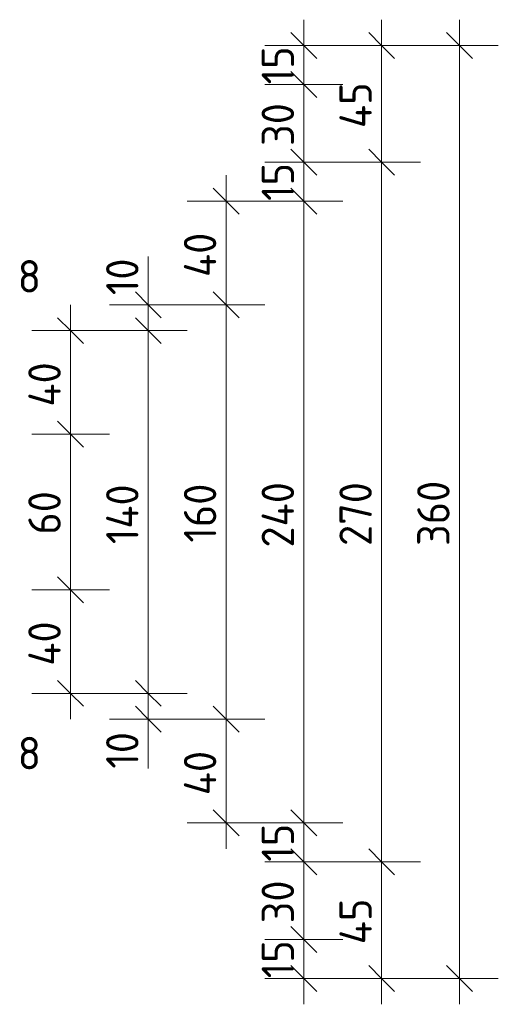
# Model space of a CAD drawing. Header units: millimetres. Extents: x -234509 to -203707, y -19731 to 120094.
# Tile 5 of 72: x -229144 to -228960, y 2110 to 2490. Entities that reach past the tile are written whole.
import ezdxf

# ---------------------------------------------------------------- set-up
doc = ezdxf.new("R2010")
doc.units = ezdxf.units.MM
for name, color, linetype, lineweight in [('Multi-Category Tags-1', 7, 'Continuous', 18), ('X-XX-AL-M', 7, 'Continuous', 18), ('X-XX-AL-M-5', 7, 'Continuous', 18)]:
    doc.layers.add(name, color=color, linetype=linetype, lineweight=lineweight)
doc.styles.add('NLCS-ISO_1', font='NLCS-ISO.ttf', dxfattribs={"height": 12.5})
doc.dimstyles.new('2_5_NLCS_diagonal_1', dxfattribs={"dimscale": 304.8, "dimtxt": 12.534437, "dimasz": 0.032808, "dimexe": 0.049213, "dimexo": 0.0625, "dimgap": 0, "dimtad": 1, "dimdec": 0, "dimzin": 0, "dimdsep": 46, "dimtxsty": 'NLCS-ISO_1', "dimblk1": 'OBLIQUE', "dimblk2": 'OBLIQUE', "dimsah": 1, "dimcen": 0.09, "dimdle": 0.032808, "dimazin": 0, "dimtfac": 1, "dimtdec": 4, "dimtix": 1, "dimtmove": 0, "dimatfit": 3, "dimfxl": 0.049213, "dimfxlon": 1, "dimtvp": 1, "dimtolj": 1, "dimtzin": 0, "dimarcsym": 2})
doc.dimstyles.new('2_5_NLCS_diagonal_2', dxfattribs={"dimscale": 304.8, "dimtxt": 12.534437, "dimasz": 0.032808, "dimexe": 0.049213, "dimexo": 0.0625, "dimgap": 0, "dimtad": 1, "dimdec": 0, "dimzin": 0, "dimdsep": 46, "dimtxsty": 'NLCS-ISO_1', "dimblk1": 'OBLIQUE', "dimblk2": 'OBLIQUE', "dimsah": 1, "dimcen": 0.09, "dimdle": 0.032808, "dimazin": 0, "dimtfac": 1, "dimtdec": 4, "dimtix": 1, "dimtmove": 1, "dimatfit": 3, "dimfxl": 0.049213, "dimfxlon": 1, "dimtvp": 1, "dimtolj": 1, "dimtzin": 0, "dimarcsym": 2})

# ---------------------------------------------------------------- blocks, each defined once
blk = doc.blocks.new('DIMBLOCK58-Section 4 - Dependent 3 Copy 2 - Dependent 2')
at = {"layer": 'X-XX-AL-M-5'}
for p, q in [((-228974.84, 2110), (-228974.84, 2490)), ((-228974.84, 2480), (-228979.84, 2485)), ((-228989.84, 2480), (-228959.84, 2480)), ((-228974.84, 2480), (-228989.84, 2480)), ((-228974.84, 2480), (-228969.84, 2475)), ((-228974.84, 2120), (-228979.84, 2125)), ((-228989.84, 2120), (-228959.84, 2120)), ((-228974.84, 2120), (-228989.84, 2120)), ((-228974.84, 2120), (-228969.84, 2115))]:
    blk.add_line(p, q, dxfattribs=at)
at = {"layer": 'X-XX-AL-M-5', "color": 0, "insert": (-228991.13, 2286.87), "char_height": 12.5, "width": 31.5016, "attachment_point": 1, "rotation": 90, "line_spacing_factor": 1.135194, "style": 'NLCS-ISO_1'}
blk.add_mtext('360', dxfattribs=at)
blk = doc.blocks.new('_Oblique')
at = {"color": 0, "linetype": 'ByBlock', "lineweight": -2}
blk.add_line((-0.5, -0.5), (0.5, 0.5), dxfattribs=at)
blk = doc.blocks.new('DIMBLOCK59-Section 4 - Dependent 3 Copy 2 - Dependent 2')
at = {"layer": 'X-XX-AL-M-5'}
for p, q in [((-229004.84, 2165), (-229009.84, 2170)), ((-229019.84, 2165), (-228989.84, 2165)), ((-229004.84, 2165), (-229019.84, 2165)), ((-229004.84, 2110), (-229004.84, 2165)), ((-229004.84, 2165), (-228999.84, 2160)), ((-229004.84, 2120), (-229009.84, 2125)), ((-229019.84, 2120), (-228989.84, 2120)), ((-229004.84, 2120), (-229019.84, 2120)), ((-229004.84, 2120), (-228999.84, 2115))]:
    blk.add_line(p, q, dxfattribs=at)
at = {"layer": 'X-XX-AL-M-5', "color": 0, "insert": (-229021.13, 2133.16), "char_height": 12.5, "width": 22.4201, "attachment_point": 1, "rotation": 90, "line_spacing_factor": 1.135194, "style": 'NLCS-ISO_1'}
blk.add_mtext('45', dxfattribs=at)
blk = doc.blocks.new('DIMBLOCK60-Section 4 - Dependent 3 Copy 2 - Dependent 2')
at = {"layer": 'X-XX-AL-M-5'}
for p, q in [((-229004.84, 2435), (-229009.84, 2440)), ((-229019.84, 2435), (-228989.84, 2435)), ((-229004.84, 2435), (-229019.84, 2435)), ((-229004.84, 2165), (-229004.84, 2435)), ((-229004.84, 2435), (-228999.84, 2430)), ((-229004.84, 2165), (-229009.84, 2170)), ((-229019.84, 2165), (-228989.84, 2165)), ((-229004.84, 2165), (-229019.84, 2165)), ((-229004.84, 2165), (-228999.84, 2160))]:
    blk.add_line(p, q, dxfattribs=at)
at = {"layer": 'X-XX-AL-M-5', "color": 0, "insert": (-229021.13, 2286.87), "char_height": 12.5, "width": 31.5016, "attachment_point": 1, "rotation": 90, "line_spacing_factor": 1.135194, "style": 'NLCS-ISO_1'}
blk.add_mtext('270', dxfattribs=at)
blk = doc.blocks.new('DIMBLOCK61-Section 4 - Dependent 3 Copy 2 - Dependent 2')
at = {"layer": 'X-XX-AL-M-5'}
for p, q in [((-229004.84, 2435), (-229004.84, 2490)), ((-229004.84, 2480), (-229009.84, 2485)), ((-229019.84, 2480), (-228989.84, 2480)), ((-229004.84, 2480), (-229019.84, 2480)), ((-229004.84, 2480), (-228999.84, 2475)), ((-229004.84, 2435), (-229009.84, 2440)), ((-229019.84, 2435), (-228989.84, 2435)), ((-229004.84, 2435), (-229019.84, 2435)), ((-229004.84, 2435), (-228999.84, 2430))]:
    blk.add_line(p, q, dxfattribs=at)
at = {"layer": 'X-XX-AL-M-5', "color": 0, "insert": (-229021.13, 2448.16), "char_height": 12.5, "width": 22.4201, "attachment_point": 1, "rotation": 90, "line_spacing_factor": 1.135194, "style": 'NLCS-ISO_1'}
blk.add_mtext('45', dxfattribs=at)
blk = doc.blocks.new('DIMBLOCK62-Section 4 - Dependent 3 Copy 2 - Dependent 2')
at = {"layer": 'X-XX-AL-M-5'}
for p, q in [((-229034.84, 2135), (-229039.84, 2140)), ((-229049.84, 2135), (-229019.84, 2135)), ((-229034.84, 2135), (-229049.84, 2135)), ((-229034.84, 2110), (-229034.84, 2135)), ((-229034.84, 2135), (-229029.84, 2130)), ((-229034.84, 2120), (-229039.84, 2125)), ((-229049.84, 2120), (-229019.84, 2120)), ((-229034.84, 2120), (-229049.84, 2120)), ((-229034.84, 2120), (-229029.84, 2115))]:
    blk.add_line(p, q, dxfattribs=at)
at = {"layer": 'X-XX-AL-M-5', "color": 0, "insert": (-229051.13, 2120.05), "char_height": 12.5, "width": 17.8793, "attachment_point": 1, "rotation": 90, "line_spacing_factor": 1.135194, "style": 'NLCS-ISO_1'}
blk.add_mtext('15', dxfattribs=at)
blk = doc.blocks.new('DIMBLOCK63-Section 4 - Dependent 3 Copy 2 - Dependent 2')
at = {"layer": 'X-XX-AL-M-5'}
for p, q in [((-229034.84, 2165), (-229039.84, 2170)), ((-229049.84, 2165), (-229019.84, 2165)), ((-229034.84, 2165), (-229049.84, 2165)), ((-229034.84, 2135), (-229034.84, 2165)), ((-229034.84, 2165), (-229029.84, 2160)), ((-229034.84, 2135), (-229039.84, 2140)), ((-229049.84, 2135), (-229019.84, 2135)), ((-229034.84, 2135), (-229049.84, 2135)), ((-229034.84, 2135), (-229029.84, 2130))]:
    blk.add_line(p, q, dxfattribs=at)
at = {"layer": 'X-XX-AL-M-5', "color": 0, "insert": (-229051.13, 2141.25), "char_height": 12.5, "width": 21.0011, "attachment_point": 1, "rotation": 90, "line_spacing_factor": 1.135194, "style": 'NLCS-ISO_1'}
blk.add_mtext('30', dxfattribs=at)
blk = doc.blocks.new('DIMBLOCK64-Section 4 - Dependent 3 Copy 2 - Dependent 2')
at = {"layer": 'X-XX-AL-M-5'}
for p, q in [((-229034.84, 2180), (-229039.84, 2185)), ((-229049.84, 2180), (-229019.84, 2180)), ((-229034.84, 2180), (-229049.84, 2180)), ((-229034.84, 2165), (-229034.84, 2180)), ((-229034.84, 2180), (-229029.84, 2175)), ((-229034.84, 2165), (-229039.84, 2170)), ((-229049.84, 2165), (-229019.84, 2165)), ((-229034.84, 2165), (-229049.84, 2165)), ((-229034.84, 2165), (-229029.84, 2160))]:
    blk.add_line(p, q, dxfattribs=at)
at = {"layer": 'X-XX-AL-M-5', "color": 0, "insert": (-229051.13, 2165.05), "char_height": 12.5, "width": 17.8793, "attachment_point": 1, "rotation": 90, "line_spacing_factor": 1.135194, "style": 'NLCS-ISO_1'}
blk.add_mtext('15', dxfattribs=at)
blk = doc.blocks.new('DIMBLOCK65-Section 4 - Dependent 3 Copy 2 - Dependent 2')
at = {"layer": 'X-XX-AL-M-5'}
for p, q in [((-229034.84, 2420), (-229039.84, 2425)), ((-229049.84, 2420), (-229019.84, 2420)), ((-229034.84, 2420), (-229049.84, 2420)), ((-229034.84, 2180), (-229034.84, 2420)), ((-229034.84, 2420), (-229029.84, 2415)), ((-229034.84, 2180), (-229039.84, 2185)), ((-229049.84, 2180), (-229019.84, 2180)), ((-229034.84, 2180), (-229049.84, 2180)), ((-229034.84, 2180), (-229029.84, 2175))]:
    blk.add_line(p, q, dxfattribs=at)
at = {"layer": 'X-XX-AL-M-5', "color": 0, "insert": (-229051.13, 2286.28), "char_height": 12.5, "width": 32.9206, "attachment_point": 1, "rotation": 90, "line_spacing_factor": 1.135194, "style": 'NLCS-ISO_1'}
blk.add_mtext('240', dxfattribs=at)
blk = doc.blocks.new('DIMBLOCK66-Section 4 - Dependent 3 Copy 2 - Dependent 2')
at = {"layer": 'X-XX-AL-M-5'}
for p, q in [((-229034.84, 2435), (-229039.84, 2440)), ((-229049.84, 2435), (-229019.84, 2435)), ((-229034.84, 2435), (-229049.84, 2435)), ((-229034.84, 2420), (-229034.84, 2435)), ((-229034.84, 2435), (-229029.84, 2430)), ((-229034.84, 2420), (-229039.84, 2425)), ((-229049.84, 2420), (-229019.84, 2420)), ((-229034.84, 2420), (-229049.84, 2420)), ((-229034.84, 2420), (-229029.84, 2415))]:
    blk.add_line(p, q, dxfattribs=at)
at = {"layer": 'X-XX-AL-M-5', "color": 0, "insert": (-229051.13, 2420.05), "char_height": 12.5, "width": 17.8793, "attachment_point": 1, "rotation": 90, "line_spacing_factor": 1.135194, "style": 'NLCS-ISO_1'}
blk.add_mtext('15', dxfattribs=at)
blk = doc.blocks.new('DIMBLOCK67-Section 4 - Dependent 3 Copy 2 - Dependent 2')
at = {"layer": 'X-XX-AL-M-5'}
for p, q in [((-229034.84, 2465), (-229039.84, 2470)), ((-229049.84, 2465), (-229019.84, 2465)), ((-229034.84, 2465), (-229049.84, 2465)), ((-229034.84, 2435), (-229034.84, 2465)), ((-229034.84, 2465), (-229029.84, 2460)), ((-229034.84, 2435), (-229039.84, 2440)), ((-229049.84, 2435), (-229019.84, 2435)), ((-229034.84, 2435), (-229049.84, 2435)), ((-229034.84, 2435), (-229029.84, 2430))]:
    blk.add_line(p, q, dxfattribs=at)
at = {"layer": 'X-XX-AL-M-5', "color": 0, "insert": (-229051.13, 2441.25), "char_height": 12.5, "width": 21.0011, "attachment_point": 1, "rotation": 90, "line_spacing_factor": 1.135194, "style": 'NLCS-ISO_1'}
blk.add_mtext('30', dxfattribs=at)
blk = doc.blocks.new('DIMBLOCK68-Section 4 - Dependent 3 Copy 2 - Dependent 2')
at = {"layer": 'X-XX-AL-M-5'}
for p, q in [((-229034.84, 2465), (-229034.84, 2490)), ((-229034.84, 2480), (-229039.84, 2485)), ((-229049.84, 2480), (-229019.84, 2480)), ((-229034.84, 2480), (-229049.84, 2480)), ((-229034.84, 2480), (-229029.84, 2475)), ((-229034.84, 2465), (-229039.84, 2470)), ((-229049.84, 2465), (-229019.84, 2465)), ((-229034.84, 2465), (-229049.84, 2465)), ((-229034.84, 2465), (-229029.84, 2460))]:
    blk.add_line(p, q, dxfattribs=at)
at = {"layer": 'X-XX-AL-M-5', "color": 0, "insert": (-229051.13, 2465.05), "char_height": 12.5, "width": 17.8793, "attachment_point": 1, "rotation": 90, "line_spacing_factor": 1.135194, "style": 'NLCS-ISO_1'}
blk.add_mtext('15', dxfattribs=at)
blk = doc.blocks.new('DIMBLOCK69-Section 4 - Dependent 3 Copy 2 - Dependent 2')
at = {"layer": 'X-XX-AL-M-5'}
for p, q in [((-229064.84, 2220), (-229069.84, 2225)), ((-229079.84, 2220), (-229049.84, 2220)), ((-229064.84, 2220), (-229079.84, 2220)), ((-229064.84, 2170), (-229064.84, 2220)), ((-229064.84, 2220), (-229059.84, 2215)), ((-229064.84, 2180), (-229069.84, 2185)), ((-229079.84, 2180), (-229049.84, 2180)), ((-229064.84, 2180), (-229079.84, 2180)), ((-229064.84, 2180), (-229059.84, 2175))]:
    blk.add_line(p, q, dxfattribs=at)
at = {"layer": 'X-XX-AL-M-5', "color": 0, "insert": (-229081.13, 2190.66), "char_height": 12.5, "width": 22.4201, "attachment_point": 1, "rotation": 90, "line_spacing_factor": 1.135194, "style": 'NLCS-ISO_1'}
blk.add_mtext('40', dxfattribs=at)
blk = doc.blocks.new('DIMBLOCK70-Section 4 - Dependent 3 Copy 2 - Dependent 2')
at = {"layer": 'X-XX-AL-M-5'}
for p, q in [((-229064.84, 2380), (-229069.84, 2385)), ((-229079.84, 2380), (-229049.84, 2380)), ((-229064.84, 2380), (-229079.84, 2380)), ((-229064.84, 2220), (-229064.84, 2380)), ((-229064.84, 2380), (-229059.84, 2375)), ((-229064.84, 2220), (-229069.84, 2225)), ((-229079.84, 2220), (-229049.84, 2220)), ((-229064.84, 2220), (-229079.84, 2220)), ((-229064.84, 2220), (-229059.84, 2215))]:
    blk.add_line(p, q, dxfattribs=at)
at = {"layer": 'X-XX-AL-M-5', "color": 0, "insert": (-229081.13, 2288.18), "char_height": 12.5, "width": 28.3799, "attachment_point": 1, "rotation": 90, "line_spacing_factor": 1.135194, "style": 'NLCS-ISO_1'}
blk.add_mtext('160', dxfattribs=at)
blk = doc.blocks.new('DIMBLOCK71-Section 4 - Dependent 3 Copy 2 - Dependent 2')
at = {"layer": 'X-XX-AL-M-5'}
for p, q in [((-229064.84, 2380), (-229064.84, 2430)), ((-229064.84, 2420), (-229069.84, 2425)), ((-229079.84, 2420), (-229049.84, 2420)), ((-229064.84, 2420), (-229079.84, 2420)), ((-229064.84, 2420), (-229059.84, 2415)), ((-229064.84, 2380), (-229069.84, 2385)), ((-229079.84, 2380), (-229049.84, 2380)), ((-229064.84, 2380), (-229079.84, 2380)), ((-229064.84, 2380), (-229059.84, 2375))]:
    blk.add_line(p, q, dxfattribs=at)
at = {"layer": 'X-XX-AL-M-5', "color": 0, "insert": (-229081.13, 2390.66), "char_height": 12.5, "width": 22.4201, "attachment_point": 1, "rotation": 90, "line_spacing_factor": 1.135194, "style": 'NLCS-ISO_1'}
blk.add_mtext('40', dxfattribs=at)
blk = doc.blocks.new('DIMBLOCK72-Section 4 - Dependent 3 Copy 2 - Dependent 2')
at = {"layer": 'X-XX-AL-M-5'}
for p, q in [((-229094.84, 2398.6), (-229094.84, 2383.7)), ((-229094.84, 2390), (-229094.84, 2370)), ((-229094.84, 2380), (-229099.84, 2385)), ((-229094.84, 2383.7), (-229094.84, 2375)), ((-229109.84, 2380), (-229079.84, 2380)), ((-229094.84, 2380), (-229109.84, 2380)), ((-229094.84, 2380), (-229089.84, 2375)), ((-229094.84, 2370), (-229099.84, 2375)), ((-229109.84, 2370), (-229079.84, 2370)), ((-229094.84, 2370), (-229109.84, 2370)), ((-229094.84, 2370), (-229089.84, 2365))]:
    blk.add_line(p, q, dxfattribs=at)
at = {"layer": 'X-XX-AL-M-5', "color": 0, "insert": (-229111.13, 2383.7), "char_height": 12.5, "width": 17.8793, "attachment_point": 1, "rotation": 90, "line_spacing_factor": 1.135194, "style": 'NLCS-ISO_1'}
blk.add_mtext('10', dxfattribs=at)
blk = doc.blocks.new('DIMBLOCK73-Section 4 - Dependent 3 Copy 2 - Dependent 2')
at = {"layer": 'X-XX-AL-M-5'}
for p, q in [((-229094.84, 2370), (-229099.84, 2375)), ((-229109.84, 2370), (-229079.84, 2370)), ((-229094.84, 2370), (-229109.84, 2370)), ((-229094.84, 2370), (-229094.84, 2230)), ((-229094.84, 2370), (-229089.84, 2365)), ((-229094.84, 2230), (-229099.84, 2235)), ((-229109.84, 2230), (-229079.84, 2230)), ((-229094.84, 2230), (-229109.84, 2230)), ((-229094.84, 2230), (-229089.84, 2225))]:
    blk.add_line(p, q, dxfattribs=at)
at = {"layer": 'X-XX-AL-M-5', "color": 0, "insert": (-229111.13, 2287.58), "char_height": 12.5, "width": 29.7989, "attachment_point": 1, "rotation": 90, "line_spacing_factor": 1.135194, "style": 'NLCS-ISO_1'}
blk.add_mtext('140', dxfattribs=at)
blk = doc.blocks.new('DIMBLOCK74-Section 4 - Dependent 3 Copy 2 - Dependent 2')
at = {"layer": 'X-XX-AL-M-5'}
for p, q in [((-229094.84, 2230), (-229099.84, 2235)), ((-229109.84, 2230), (-229079.84, 2230)), ((-229094.84, 2230), (-229109.84, 2230)), ((-229094.84, 2230), (-229094.84, 2210)), ((-229094.84, 2230), (-229089.84, 2225)), ((-229094.84, 2220), (-229099.84, 2225)), ((-229094.84, 2215.85), (-229094.84, 2225)), ((-229109.84, 2220), (-229079.84, 2220)), ((-229094.84, 2220), (-229109.84, 2220)), ((-229094.84, 2220), (-229089.84, 2215)), ((-229094.84, 2200.95), (-229094.84, 2215.85))]:
    blk.add_line(p, q, dxfattribs=at)
at = {"layer": 'X-XX-AL-M-5', "color": 0, "insert": (-229111.13, 2200.95), "char_height": 12.5, "width": 17.8793, "attachment_point": 1, "rotation": 90, "line_spacing_factor": 1.135194, "style": 'NLCS-ISO_1'}
blk.add_mtext('10', dxfattribs=at)
blk = doc.blocks.new('DIMBLOCK75-Section 4 - Dependent 3 Copy 2 - Dependent 2')
at = {"layer": 'X-XX-AL-M-5'}
for p, q in [((-229124.84, 2380), (-229124.84, 2330)), ((-229124.84, 2370), (-229129.84, 2375)), ((-229139.84, 2370), (-229109.84, 2370)), ((-229124.84, 2370), (-229139.84, 2370)), ((-229124.84, 2370), (-229119.84, 2365)), ((-229124.84, 2330), (-229129.84, 2335)), ((-229139.84, 2330), (-229109.84, 2330)), ((-229124.84, 2330), (-229139.84, 2330)), ((-229124.84, 2330), (-229119.84, 2325))]:
    blk.add_line(p, q, dxfattribs=at)
at = {"layer": 'X-XX-AL-M-5', "color": 0, "insert": (-229141.13, 2340.66), "char_height": 12.5, "width": 22.4201, "attachment_point": 1, "rotation": 90, "line_spacing_factor": 1.135194, "style": 'NLCS-ISO_1'}
blk.add_mtext('40', dxfattribs=at)
blk = doc.blocks.new('DIMBLOCK76-Section 4 - Dependent 3 Copy 2 - Dependent 2')
at = {"layer": 'X-XX-AL-M-5'}
for p, q in [((-229124.84, 2330), (-229129.84, 2335)), ((-229139.84, 2330), (-229109.84, 2330)), ((-229124.84, 2330), (-229139.84, 2330)), ((-229124.84, 2330), (-229124.84, 2270)), ((-229124.84, 2330), (-229119.84, 2325)), ((-229124.84, 2270), (-229129.84, 2275)), ((-229139.84, 2270), (-229109.84, 2270)), ((-229124.84, 2270), (-229139.84, 2270)), ((-229124.84, 2270), (-229119.84, 2265))]:
    blk.add_line(p, q, dxfattribs=at)
at = {"layer": 'X-XX-AL-M-5', "color": 0, "insert": (-229141.13, 2291.25), "char_height": 12.5, "width": 21.0011, "attachment_point": 1, "rotation": 90, "line_spacing_factor": 1.135194, "style": 'NLCS-ISO_1'}
blk.add_mtext('60', dxfattribs=at)
blk = doc.blocks.new('DIMBLOCK77-Section 4 - Dependent 3 Copy 2 - Dependent 2')
at = {"layer": 'X-XX-AL-M-5'}
for p, q in [((-229124.84, 2270), (-229129.84, 2275)), ((-229139.84, 2270), (-229109.84, 2270)), ((-229124.84, 2270), (-229139.84, 2270)), ((-229124.84, 2270), (-229124.84, 2220)), ((-229124.84, 2270), (-229119.84, 2265)), ((-229124.84, 2230), (-229129.84, 2235)), ((-229139.84, 2230), (-229109.84, 2230)), ((-229124.84, 2230), (-229139.84, 2230)), ((-229124.84, 2230), (-229119.84, 2225))]:
    blk.add_line(p, q, dxfattribs=at)
at = {"layer": 'X-XX-AL-M-5', "color": 0, "insert": (-229141.13, 2240.66), "char_height": 12.5, "width": 22.4201, "attachment_point": 1, "rotation": 90, "line_spacing_factor": 1.135194, "style": 'NLCS-ISO_1'}
blk.add_mtext('40', dxfattribs=at)

msp = doc.modelspace()

# ---------------------------------------------------------------- texts
at = {"layer": 'Multi-Category Tags-1', "char_height": 12.5, "width": 10.8228, "attachment_point": 1, "style": 'NLCS-ISO_1'}
for insert in [(-229145.24, 2397.21), (-229145.24, 2213.19)]:
    msp.add_mtext('8', dxfattribs=dict(at, insert=insert))

# ---------------------------------------------------------------- dimensions: what is measured, and where the dimension line sits
at = {"layer": 'X-XX-AL-M'}
for base, p1, p2, override, picture, middle in [((-229034.84, 2480), (-229049.84, 2465), (-229049.84, 2480), {"dimpost": '<>', "dimfxl": 15}, 'DIMBLOCK68-Section 4 - Dependent 3 Copy 2 - Dependent 2', (-229041.09, 2472.5)), ((-229004.84, 2480), (-229019.84, 2435), (-229019.84, 2480), {"dimpost": '<>', "dimfxl": 45}, 'DIMBLOCK61-Section 4 - Dependent 3 Copy 2 - Dependent 2', (-229011.09, 2457.5)), ((-228974.84, 2480), (-228989.84, 2120), (-228989.84, 2480), {"dimpost": '<>', "dimfxl": 360}, 'DIMBLOCK58-Section 4 - Dependent 3 Copy 2 - Dependent 2', (-228981.09, 2300)), ((-229034.84, 2465), (-229049.84, 2435), (-229049.84, 2465), {"dimpost": '<>', "dimfxl": 30}, 'DIMBLOCK67-Section 4 - Dependent 3 Copy 2 - Dependent 2', (-229041.09, 2450)), ((-229034.84, 2435), (-229049.84, 2420), (-229049.84, 2435), {"dimpost": '<>', "dimfxl": 15}, 'DIMBLOCK66-Section 4 - Dependent 3 Copy 2 - Dependent 2', (-229041.09, 2427.5)), ((-229004.84, 2435), (-229019.84, 2165), (-229019.84, 2435), {"dimpost": '<>', "dimfxl": 270}, 'DIMBLOCK60-Section 4 - Dependent 3 Copy 2 - Dependent 2', (-229011.09, 2300)), ((-229064.84, 2420), (-229079.84, 2380), (-229079.84, 2420), {"dimpost": '<>', "dimfxl": 40}, 'DIMBLOCK71-Section 4 - Dependent 3 Copy 2 - Dependent 2', (-229071.09, 2400)), ((-229034.84, 2420), (-229049.84, 2180), (-229049.84, 2420), {"dimpost": '<>', "dimfxl": 240}, 'DIMBLOCK65-Section 4 - Dependent 3 Copy 2 - Dependent 2', (-229041.09, 2300)), ((-229064.84, 2380), (-229079.84, 2220), (-229079.84, 2380), {"dimpost": '<>', "dimfxl": 160}, 'DIMBLOCK70-Section 4 - Dependent 3 Copy 2 - Dependent 2', (-229071.09, 2300)), ((-229124.84, 2330), (-229139.84, 2370), (-229139.84, 2330), {"dimpost": '<>', "dimfxl": 40}, 'DIMBLOCK75-Section 4 - Dependent 3 Copy 2 - Dependent 2', (-229131.09, 2350)), ((-229094.84, 2230), (-229109.84, 2370), (-229109.84, 2230), {"dimpost": '<>', "dimfxl": 140}, 'DIMBLOCK73-Section 4 - Dependent 3 Copy 2 - Dependent 2', (-229101.09, 2300)), ((-229124.84, 2270), (-229139.84, 2330), (-229139.84, 2270), {"dimpost": '<>', "dimfxl": 60}, 'DIMBLOCK76-Section 4 - Dependent 3 Copy 2 - Dependent 2', (-229131.09, 2300)), ((-229124.84, 2230), (-229139.84, 2270), (-229139.84, 2230), {"dimpost": '<>', "dimfxl": 40}, 'DIMBLOCK77-Section 4 - Dependent 3 Copy 2 - Dependent 2', (-229131.09, 2250)), ((-229064.84, 2220), (-229079.84, 2180), (-229079.84, 2220), {"dimpost": '<>', "dimfxl": 40}, 'DIMBLOCK69-Section 4 - Dependent 3 Copy 2 - Dependent 2', (-229071.09, 2200)), ((-229034.84, 2180), (-229049.84, 2165), (-229049.84, 2180), {"dimpost": '<>', "dimfxl": 15}, 'DIMBLOCK64-Section 4 - Dependent 3 Copy 2 - Dependent 2', (-229041.09, 2172.5)), ((-229034.84, 2165), (-229049.84, 2135), (-229049.84, 2165), {"dimpost": '<>', "dimfxl": 30}, 'DIMBLOCK63-Section 4 - Dependent 3 Copy 2 - Dependent 2', (-229041.09, 2150)), ((-229004.84, 2165), (-229019.84, 2120), (-229019.84, 2165), {"dimpost": '<>', "dimfxl": 45}, 'DIMBLOCK59-Section 4 - Dependent 3 Copy 2 - Dependent 2', (-229011.09, 2142.5)), ((-229034.84, 2135), (-229049.84, 2120), (-229049.84, 2135), {"dimpost": '<>', "dimfxl": 15}, 'DIMBLOCK62-Section 4 - Dependent 3 Copy 2 - Dependent 2', (-229041.09, 2127.5))]:
    dim = msp.add_linear_dim(base=base, p1=p1, p2=p2, angle=90, dimstyle='2_5_NLCS_diagonal_1', override=override, dxfattribs=at)
    dim.commit()
    dim.dimension.update_dxf_attribs({"geometry": picture, "text_midpoint": middle})
for base, p1, p2, picture, middle in [((-229094.84, 2370), (-229109.84, 2380), (-229109.84, 2370), 'DIMBLOCK72-Section 4 - Dependent 3 Copy 2 - Dependent 2', (-229102.79, 2392.64)), ((-229094.84, 2220), (-229109.84, 2230), (-229109.84, 2220), 'DIMBLOCK74-Section 4 - Dependent 3 Copy 2 - Dependent 2', (-229102.79, 2209.89))]:
    dim = msp.add_linear_dim(base=base, p1=p1, p2=p2, angle=90, dimstyle='2_5_NLCS_diagonal_2', override={"dimpost": '<>', "dimfxl": 10}, dxfattribs=at)
    dim.commit()
    dim.dimension.update_dxf_attribs({"geometry": picture, "text_midpoint": middle, "dimtype": 160, "text_rotation": 90})

doc.saveas('drawing.dxf')
